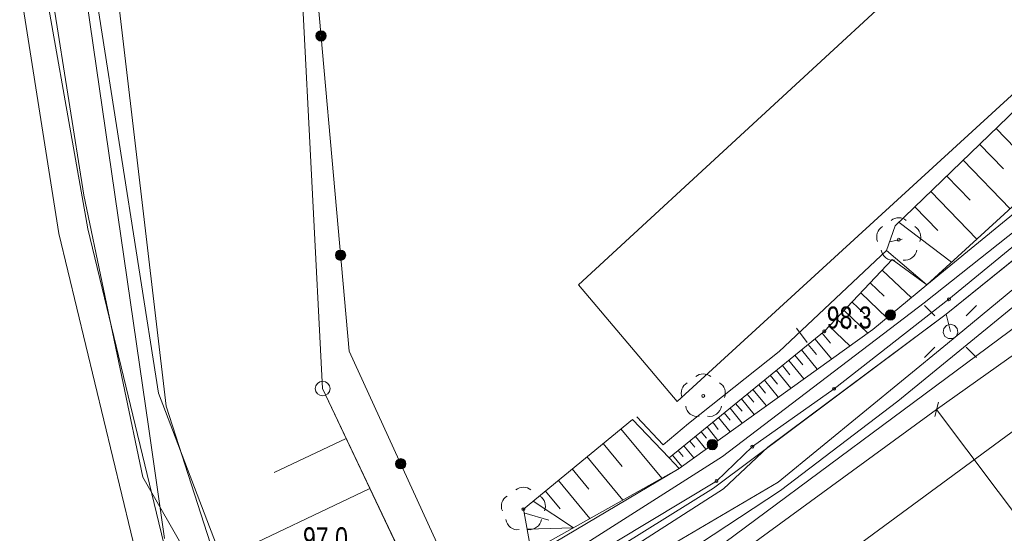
# Model space of a CAD drawing. Header units: metres. Extents: x -320 to 5572509, y -47 to 5960263.
# Tile 39 of 59: x 5572104 to 5572137, y 5960181 to 5960198. Entities that reach past the tile are written whole.
import ezdxf

# ---------------------------------------------------------------- set-up
doc = ezdxf.new("R2010")
doc.units = ezdxf.units.M
doc.header["$MEASUREMENT"] = 0
for name, color, linetype in [('000_Inne__niezydentyfikowane_', 7, 'Continuous'), ('202-Punkt_graniczny_stabilizowa', 7, 'Continuous'), ('203-Punkt_zalamania_granicy_dzi', 7, 'Continuous'), ('218-Granica_uzytku', 7, 'Continuous'), ('219-Linia_granicy', 7, 'Continuous'), ('422-Kraweznik_jezdni', 7, 'Continuous'), ('450-Sciana_oporowa_symb__osiowy', 7, 'Continuous'), ('585-Os_przewodu-SEPOD_-_ob__pro', 7, 'Continuous'), ('801-Punkt_okreslonej_wysokosci', 7, 'Continuous'), ('801-Punkt_okreslonej_wysokosci-', 7, 'Continuous'), ('820-Skarpa_nieumocniona', 7, 'Continuous'), ('823-Szczyt_skarpy_nieumocninej', 7, 'Continuous'), ('902-Ogrodzenie_trwale_symb_', 7, 'Continuous'), ('922-Drzewo_lisciaste', 7, 'Continuous'), ('kraweznik__linia_', 7, 'Continuous'), ('latarnia_na_slupie_lub_maszcie_', 7, 'Continuous'), ('murek_oporowy__linia_', 7, 'Continuous'), ('plac__powierzchnia_', 7, 'Continuous'), ('przewod_elektroenergetyczny__li', 7, 'Continuous'), ('przewod_inny__linia_', 7, 'Continuous'), ('przewod_kanalizacyjny__linia_', 7, 'Continuous'), ('przewod_wodociagowy_-_projektow', 7, 'Continuous'), ('przewod_wodociagowy__linia_', 7, 'Continuous'), ('punkt_wysokosciowy_naturalny', 7, 'Continuous'), ('punkt_wysokosciowy_naturalny-At', 7, 'Continuous'), ('punkt_zmiany_cech_lub_zrodla_da', 7, 'Continuous'), ('skarpa_nieumocniona__powierzchn', 7, 'Continuous'), ('slup__punkt_', 7, 'Continuous'), ('ZAKRES', 7, 'Continuous')]:
    doc.layers.add(name, color=color, linetype=linetype)
doc.styles.add('GENERATED_STYLE_1', font='arial.ttf')

# ---------------------------------------------------------------- blocks, each defined once
blk = doc.blocks.new('EGBP04_03')
at = {"layer": '203-Punkt_zalamania_granicy_dzi', "color": 7, "lineweight": 13}
blk.add_circle((0, 0), 0.05, dxfattribs=at)
blk = doc.blocks.new('EGBP04_2a')
at = {"layer": '202-Punkt_graniczny_stabilizowa', "color": 7, "lineweight": 13}
blk.add_circle((0, 0), 0.25, dxfattribs=at)
blk = doc.blocks.new('OBOP02_01')
at = {"layer": '922-Drzewo_lisciaste', "color": 7, "lineweight": 13}
blk.add_circle((0, 0), 0.05, dxfattribs=at)
for centre, radius, start, end in [((0, 0.35), 0.4, 50.114, 129.886), ((-0.35, 0.1), 0.4, 119.8482, 203.5195), ((0.35, 0.1), 0.4, 336.8845, 60.1518), ((-0.2, -0.3), 0.4, 187.477, 278.4788), ((0.2, -0.275), 0.425, 262.6459, 349.6289)]:
    blk.add_arc(centre, radius, start, end, dxfattribs=at)
blk = doc.blocks.new('XX_01')
at = {"layer": 'punkt_zmiany_cech_lub_zrodla_da', "color": 7, "lineweight": 13}
blk.add_line((0, -0.25), (0, 0.25), dxfattribs=at)
blk = doc.blocks.new('SM011')
at = {"layer": 'latarnia_na_slupie_lub_maszcie_', "color": 7, "lineweight": 13}
for p, q in [((-0.53, 0.531), (-0.883, 0.884)), ((0.531, 0.531), (0.884, 0.884)), ((-0.53, -0.53), (-0.883, -0.883)), ((0.531, -0.53), (0.884, -0.883))]:
    blk.add_line(p, q, dxfattribs=at)
blk = doc.blocks.new('SM04')
at = {"layer": 'slup__punkt_', "color": 7, "lineweight": 13}
for p, q in [((-0.2475, -0.0356), (-0.2274, 0.1039)), ((-0.2274, 0.1039), (-0.1352, 0.2103)), ((-0.1352, 0.2103), (0, 0.25)), ((0, 0.25), (0.1352, 0.2103)), ((0.1352, 0.2103), (0.2274, 0.1039)), ((0.2274, 0.1039), (0.2475, -0.0356)), ((-0.1889, -0.1637), (-0.2475, -0.0356)), ((-0.0704, -0.2399), (-0.1889, -0.1637)), ((0.0704, -0.2399), (-0.0704, -0.2399)), ((0.1889, -0.1637), (0.0704, -0.2399)), ((0.2475, -0.0356), (0.1889, -0.1637))]:
    blk.add_line(p, q, dxfattribs=at)
blk = doc.blocks.new('RTPW01')
at = {"layer": '801-Punkt_okreslonej_wysokosci', "color": 7, "lineweight": 13}
blk.add_circle((0, 0), 0.05, dxfattribs=at)

msp = doc.modelspace()

# ---------------------------------------------------------------- linework, layer by layer
at = {"layer": '000_Inne__niezydentyfikowane_', "color": 7, "lineweight": 13, "flags": 128}
for points in [[(5572136.83, 5960194.74), (5572138.46, 5960193.06)], [(5572136.27, 5960194.2), (5572137.08, 5960193.36)], [(5572135.71, 5960193.66), (5572137.31, 5960192)], [(5572135.16, 5960193.12), (5572135.95, 5960192.3)], [(5572134.61, 5960192.59), (5572136.18, 5960190.97)], [(5572134.07, 5960192.07), (5572134.85, 5960191.26)], [(5572133.53, 5960191.54), (5572135.32, 5960190.18)], [(5572133.21, 5960190.88), (5572133.64, 5960190.97)], [(5572132.96, 5960189.91), (5572133.95, 5960188.97)], [(5572132.55, 5960189.48), (5572133.02, 5960189.03)], [(5572132.23, 5960189.14), (5572133.12, 5960188.29)], [(5572131.93, 5960188.83), (5572132.36, 5960188.42)], [(5572131.66, 5960188.54), (5572132.47, 5960187.77)], [(5572131.4, 5960188.26), (5572131.78, 5960187.9)], [(5572130.91, 5960187.77), (5572131.2, 5960187.42)], [(5572131.15, 5960188), (5572131.86, 5960187.33)], [(5572130.67, 5960187.57), (5572131.24, 5960186.88)], [(5572130.21, 5960187.2), (5572130.75, 5960186.54)], [(5572130.44, 5960187.38), (5572130.72, 5960187.04)], [(5572129.78, 5960186.84), (5572130.29, 5960186.21)], [(5572129.99, 5960187.02), (5572130.26, 5960186.69)], [(5572129.35, 5960186.5), (5572129.85, 5960185.89)], [(5572129.56, 5960186.67), (5572129.82, 5960186.35)], [(5572128.95, 5960186.17), (5572129.43, 5960185.58)], [(5572129.15, 5960186.33), (5572129.39, 5960186.03)], [(5572128.56, 5960185.85), (5572129.02, 5960185.29)], [(5572128.76, 5960186.01), (5572128.99, 5960185.72)], [(5572128.17, 5960185.53), (5572128.6, 5960184.99)], [(5572128.36, 5960185.69), (5572128.59, 5960185.41)], [(5572127.78, 5960185.21), (5572128.19, 5960184.7)], [(5572127.97, 5960185.37), (5572128.19, 5960185.11)], [(5572127.39, 5960184.89), (5572127.78, 5960184.4)], [(5572127.58, 5960185.05), (5572127.79, 5960184.8)], [(5572124.07, 5960184.51), (5572125.46, 5960182.83)], [(5572126.8, 5960184.41), (5572126.98, 5960184.19)], [(5572127, 5960184.57), (5572127.37, 5960184.11)], [(5572127.19, 5960184.73), (5572127.38, 5960184.49)], [(5572126.41, 5960184.09), (5572126.58, 5960183.88)], [(5572126.61, 5960184.25), (5572126.96, 5960183.81)], [(5572123.46, 5960184.01), (5572124.11, 5960183.22)], [(5572126.02, 5960183.77), (5572126.18, 5960183.57)], [(5572126.21, 5960183.93), (5572126.55, 5960183.52)], [(5572122.91, 5960183.56), (5572124.13, 5960182.08)], [(5572125.82, 5960183.61), (5572126.14, 5960183.22)], [(5572122.41, 5960183.14), (5572122.98, 5960182.45)], [(5572121.94, 5960182.75), (5572123.01, 5960181.45)], [(5572121.5, 5960182.38), (5572122, 5960181.78)], [(5572121.08, 5960182.04), (5572122.46, 5960181.14)], [(5572120.77, 5960181.65), (5572121.62, 5960181.4)], [(5572120.87, 5960181.09), (5572122.46, 5960181.14)]]:
    msp.add_lwpolyline(points, dxfattribs=at)
at = {"layer": '218-Granica_uzytku', "color": 3, "lineweight": 18, "flags": 128}
for points in [[(5572112.863, 5960206.399), (5572113.92, 5960185.88)], [(5572113.92, 5960185.88), (5572112.863, 5960206.399)], [(5572135.23, 5960188.92), (5572141.03, 5960193.69)], [(5572141.03, 5960193.69), (5572135.23, 5960188.92)], [(5572131.32, 5960185.87), (5572135.23, 5960188.92)], [(5572135.23, 5960188.92), (5572131.32, 5960185.87)], [(5572113.92, 5960185.88), (5572118.09, 5960177.08)], [(5572118.09, 5960177.08), (5572113.92, 5960185.88)], [(5572128.54, 5960183.9), (5572131.32, 5960185.87)], [(5572131.32, 5960185.87), (5572128.54, 5960183.9)], [(5572127.32, 5960182.73), (5572128.54, 5960183.9)], [(5572128.54, 5960183.9), (5572127.32, 5960182.73)], [(5572119.31, 5960177.9), (5572127.32, 5960182.73)], [(5572127.32, 5960182.73), (5572119.31, 5960177.9)]]:
    msp.add_lwpolyline(points, dxfattribs=at)
at = {"layer": '219-Linia_granicy', "color": 178, "lineweight": 18, "flags": 128}
for points in [[(5572113.92, 5960185.88), (5572112.863, 5960206.399)], [(5572141.03, 5960193.69), (5572135.23, 5960188.92)], [(5572135.23, 5960188.92), (5572131.32, 5960185.87)], [(5572118.09, 5960177.08), (5572113.92, 5960185.88)], [(5572131.32, 5960185.87), (5572128.54, 5960183.9)], [(5572128.54, 5960183.9), (5572127.32, 5960182.73)], [(5572127.32, 5960182.73), (5572119.31, 5960177.9)]]:
    msp.add_lwpolyline(points, dxfattribs=at)
at = {"layer": '422-Kraweznik_jezdni', "color": 7, "lineweight": 13, "flags": 128}
msp.add_lwpolyline([(5572104.041, 5960202.043), (5572104.06, 5960201.91), (5572105.93, 5960191.32), (5572108.75, 5960179.61), (5572109.75, 5960177.07), (5572111.3, 5960175.33), (5572112.83, 5960174.17), (5572113.97, 5960173.91), (5572115.48, 5960173.74), (5572116.54, 5960174.05), (5572123.06, 5960178.16), (5572129.5, 5960182.41), (5572133.49, 5960185.45), (5572142.93, 5960193.17), (5572149.24, 5960198.68), (5572160.4, 5960209.13), (5572170.47, 5960218.72), (5572172.776, 5960220.901)], dxfattribs=at)
at = {"layer": '450-Sciana_oporowa_symb__osiowy', "color": 7, "lineweight": 13, "flags": 128}
msp.add_lwpolyline([(5572117.92, 5960177.44), (5572127.52, 5960183.57), (5572134.39, 5960188.8), (5572141.34, 5960194.32), (5572148.3, 5960200.81), (5572155.04, 5960207.39), (5572168.97, 5960220.97), (5572171.893, 5960223.603)], dxfattribs=at)
at = {"layer": '585-Os_przewodu-SEPOD_-_ob__pro', "color": 1, "lineweight": 18, "flags": 128}
msp.add_lwpolyline([(5572172.512, 5960221.71), (5572170.4, 5960219.76), (5572153.01, 5960203.41), (5572145.09, 5960196.46), (5572135.13, 5960188.41), (5572129.07, 5960183.88), (5572127.56, 5960182.46), (5572124.36, 5960180.41), (5572114.43, 5960174.42), (5572113.1, 5960174.45), (5572111.1, 5960175.98), (5572108.97, 5960180.3), (5572101.73, 5960178.88), (5572097.411, 5960199.08)], dxfattribs=at)
at = {"layer": '820-Skarpa_nieumocniona', "color": 7, "lineweight": 13, "flags": 128}
for points in [[(5572130.04, 5960187.94), (5572130.4, 5960187.45)], [(5572114.72, 5960184.18), (5572112.27, 5960183.02)], [(5572115.53, 5960182.47), (5572110.48, 5960180.07)]]:
    msp.add_lwpolyline(points, dxfattribs=at)
at = {"layer": '823-Szczyt_skarpy_nieumocninej', "color": 7, "lineweight": 13, "flags": 128}
msp.add_lwpolyline([(5572112.863, 5960206.399), (5572113.92, 5960185.88), (5572117.15, 5960179.05), (5572113.63, 5960176.39), (5572111.53, 5960177.33), (5572108.33, 5960185.72), (5572105.658, 5960202.815)], dxfattribs=at)
at = {"layer": '902-Ogrodzenie_trwale_symb_', "color": 7, "lineweight": 13, "flags": 128}
msp.add_lwpolyline([(5572171.753, 5960224.031), (5572156.47, 5960209.24), (5572140.44, 5960194.31), (5572134.48, 5960189.41), (5572132.64, 5960187.89), (5572126.05, 5960183.16), (5572118.66, 5960178.76), (5572114.82, 5960187.15), (5572113.38, 5960203.33), (5572113.093, 5960206.586)], dxfattribs=at)
at = {"layer": '902-Ogrodzenie_trwale_symb_', "color": 7, "lineweight": 13}
for centre, radius in [((5572113.864, 5960197.891), 0.175), ((5572113.864, 5960197.891), 0.157), ((5572113.864, 5960197.891), 0.14), ((5572113.864, 5960197.891), 0.122), ((5572113.864, 5960197.891), 0.105), ((5572113.864, 5960197.891), 0.0875), ((5572113.864, 5960197.891), 0.07), ((5572113.864, 5960197.891), 0.0525), ((5572113.864, 5960197.891), 0.035), ((5572114.529, 5960190.421), 0.175), ((5572114.529, 5960190.421), 0.157), ((5572114.529, 5960190.421), 0.14), ((5572114.529, 5960190.421), 0.122), ((5572114.529, 5960190.421), 0.105), ((5572114.529, 5960190.421), 0.0875), ((5572114.529, 5960190.421), 0.07), ((5572114.529, 5960190.421), 0.0525), ((5572114.529, 5960190.421), 0.035), ((5572133.239, 5960188.385), 0.175), ((5572133.239, 5960188.385), 0.157), ((5572133.239, 5960188.385), 0.14), ((5572133.239, 5960188.385), 0.122), ((5572133.239, 5960188.385), 0.105), ((5572133.239, 5960188.385), 0.0875), ((5572133.239, 5960188.385), 0.07), ((5572133.239, 5960188.385), 0.0525), ((5572133.239, 5960188.385), 0.035), ((5572127.178, 5960183.97), 0.175), ((5572127.178, 5960183.97), 0.157), ((5572127.178, 5960183.97), 0.14), ((5572127.178, 5960183.97), 0.122), ((5572127.178, 5960183.97), 0.105), ((5572127.178, 5960183.97), 0.0875), ((5572127.178, 5960183.97), 0.07), ((5572127.178, 5960183.97), 0.0525), ((5572127.178, 5960183.97), 0.035), ((5572116.575, 5960183.316), 0.175), ((5572116.575, 5960183.316), 0.157), ((5572116.575, 5960183.316), 0.14), ((5572116.575, 5960183.316), 0.122), ((5572116.575, 5960183.316), 0.105), ((5572116.575, 5960183.316), 0.0875), ((5572116.575, 5960183.316), 0.07), ((5572116.575, 5960183.316), 0.0525), ((5572116.575, 5960183.316), 0.035)]:
    msp.add_circle(centre, radius, dxfattribs=at)
at = {"layer": 'kraweznik__linia_', "color": 7, "lineweight": 13, "flags": 128}
for points in [[(5572169.031, 5960232.365), (5572154.84, 5960219.22), (5572135.08, 5960200.91), (5572122.63, 5960189.41)], [(5572122.63, 5960189.41), (5572125.98, 5960185.44), (5572138.83, 5960197.21), (5572157.78, 5960214.94), (5572170.847, 5960226.805)]]:
    msp.add_lwpolyline(points, dxfattribs=at)
at = {"layer": 'murek_oporowy__linia_', "color": 7, "lineweight": 13, "flags": 128}
msp.add_lwpolyline([(5572124.61, 5960184.92), (5572125.5, 5960183.96), (5572126.37, 5960184.69), (5572129.45, 5960187.14), (5572133.1, 5960190.58)], dxfattribs=at)
at = {"layer": 'plac__powierzchnia_', "color": 7, "lineweight": 13, "flags": 128}
for points in [[(5572169.031, 5960232.365), (5572154.84, 5960219.22), (5572135.08, 5960200.91), (5572122.63, 5960189.41)], [(5572122.63, 5960189.41), (5572125.98, 5960185.44), (5572138.83, 5960197.21), (5572157.78, 5960214.94), (5572170.847, 5960226.805)]]:
    msp.add_lwpolyline(points, dxfattribs=at)
at = {"layer": 'przewod_elektroenergetyczny__li', "color": 1, "lineweight": 18, "flags": 128}
for points in [[(5572096.935, 5960198.916), (5572100.94, 5960178.88), (5572101.78, 5960174.63), (5572110.43, 5960177.46), (5572111.31, 5960178.71), (5572113.9, 5960176.69), (5572117.05, 5960176.14), (5572127.22, 5960182.49), (5572135.13, 5960188.41), (5572135.28, 5960187.82), (5572135.13, 5960188.41), (5572146.28, 5960197.41), (5572153.01, 5960203.41), (5572168.74, 5960217.71), (5572168.67, 5960218.93), (5572170.06, 5960219.24), (5572172.496, 5960221.757)], [(5572097.501, 5960199.112), (5572097.85, 5960197.29), (5572100.58, 5960184.39), (5572101.57, 5960178.52), (5572109.18, 5960180.53), (5572110.55, 5960177.49), (5572111.1, 5960175.98), (5572116.11, 5960174.85), (5572129.42, 5960182.69), (5572135.18, 5960187.41), (5572143.43, 5960194.24), (5572149.65, 5960200.16), (5572158.85, 5960209.02), (5572170.4, 5960219.76), (5572172.512, 5960221.71)]]:
    msp.add_lwpolyline(points, dxfattribs=at)
at = {"layer": 'przewod_inny__linia_', "color": 7, "lineweight": 13, "flags": 128}
msp.add_lwpolyline([(5572104.266, 5960202.15), (5572105.79, 5960192.47), (5572107.8, 5960182.86), (5572110.42, 5960178.28), (5572112.32, 5960176.18), (5572113.53, 5960174.38), (5572117.26, 5960164.84), (5572118.86, 5960161.89), (5572125.16, 5960167.22), (5572134.48, 5960174.5), (5572137.72, 5960177.03), (5572143.31, 5960177.69), (5572153.66, 5960178.97), (5572155.85, 5960179.09)], dxfattribs=at)
at = {"layer": 'przewod_kanalizacyjny__linia_', "color": 34, "lineweight": 18, "flags": 128}
msp.add_lwpolyline([(5572110.48, 5960164.95), (5572117.21, 5960169.65), (5572128.89, 5960178.15), (5572147.8, 5960192.08), (5572165.32, 5960208.46), (5572174.18, 5960216.603)], dxfattribs=at)
at = {"layer": 'przewod_wodociagowy_-_projektow', "color": 7, "lineweight": 20, "flags": 128}
msp.add_lwpolyline([(5572103.283, 5960201.681), (5572104.94, 5960191.16), (5572110.45, 5960168.27), (5572110.59, 5960168.08), (5572110.88, 5960167.68)], dxfattribs=at)
at = {"layer": 'przewod_wodociagowy__linia_', "color": 7, "lineweight": 20, "flags": 128}
for points in [[(5572134.81, 5960185.17), (5572147.42, 5960194.13), (5572165.76, 5960211.47), (5572173.621, 5960218.314)], [(5572106.481, 5960203.207), (5572108.59, 5960185.28), (5572112.13, 5960174.28), (5572113.49, 5960169.59)], [(5572105.37, 5960202.677), (5572108, 5960184.51), (5572108.54, 5960180.77)], [(5572070.141, 5960141.954), (5572089.46, 5960154.51), (5572089.68, 5960154.72), (5572090.04, 5960154.84), (5572090.79, 5960154.54), (5572091.58, 5960154.69), (5572092.24, 5960155.14), (5572110.48, 5960167.38), (5572113.49, 5960169.59), (5572134.81, 5960185.17)], [(5572134.81, 5960185.17), (5572145.228, 5960171.286)]]:
    msp.add_lwpolyline(points, dxfattribs=at)
at = {"layer": 'skarpa_nieumocniona__powierzchn', "color": 7, "lineweight": 13, "flags": 128}
msp.add_lwpolyline([(5572170.944, 5960226.51), (5572162.68, 5960217.88), (5572156.84, 5960212.7), (5572149.8, 5960206.89), (5572143, 5960200.71), (5572133.4, 5960191.42), (5572133.1, 5960190.58), (5572134.48, 5960189.41), (5572145.01, 5960199.05), (5572151.24, 5960205.17), (5572171.747, 5960224.051)], dxfattribs=at)
for points in [[(5572125.71, 5960183.52), (5572126.05, 5960183.16), (5572132.64, 5960187.89), (5572134.48, 5960189.41), (5572133.3, 5960190.27), (5572130.99, 5960187.83)], [(5572121.01, 5960180.33), (5572126.05, 5960183.16), (5572125.71, 5960183.52), (5572124.46, 5960184.83), (5572120.75, 5960181.77)]]:
    msp.add_lwpolyline(points, close=True, dxfattribs=at)
at = {"layer": 'ZAKRES', "color": 7, "lineweight": 13, "flags": 128}
msp.add_lwpolyline([(5572111.424, 5960168.614), (5572126.913, 5960081.006), (5572169.699, 5960089.619), (5572165.103, 5960112.452), (5572174.101, 5960114.263), (5572150.557, 5960197.688)], close=True, dxfattribs=at)

# ---------------------------------------------------------------- block references
at = {"layer": '202-Punkt_graniczny_stabilizowa', "color": 7, "lineweight": 13}
msp.add_blockref('EGBP04_2a', (5572113.92, 5960185.88), dxfattribs=at)
at = {"layer": '203-Punkt_zalamania_granicy_dzi', "color": 7, "lineweight": 13}
for p in [(5572135.23, 5960188.92), (5572131.32, 5960185.87), (5572128.54, 5960183.9), (5572127.32, 5960182.73)]:
    msp.add_blockref('EGBP04_03', p, dxfattribs=at)
at = {"layer": '922-Drzewo_lisciaste', "color": 7, "lineweight": 13, "rotation": 0.0008399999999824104}
for p in [(5572133.52, 5960190.95), (5572126.87, 5960185.63), (5572120.75, 5960181.77)]:
    msp.add_blockref('OBOP02_01', p, dxfattribs=at)
at = {"layer": 'latarnia_na_slupie_lub_maszcie_', "color": 7, "lineweight": 13, "rotation": 0.0008399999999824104}
msp.add_blockref('SM011', (5572135.28, 5960187.82), dxfattribs=at)
at = {"layer": 'punkt_wysokosciowy_naturalny', "color": 7, "lineweight": 13}
msp.add_blockref('RTPW01', (5572130.99, 5960187.83), dxfattribs=at)
at = {"layer": 'punkt_zmiany_cech_lub_zrodla_da', "color": 7, "lineweight": 13, "rotation": 344.8510000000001}
msp.add_blockref('XX_01', (5572134.81, 5960185.17), dxfattribs=at)
at = {"layer": 'slup__punkt_', "color": 7, "lineweight": 13}
msp.add_blockref('SM04', (5572135.28, 5960187.82), dxfattribs=at)

# ---------------------------------------------------------------- texts
at = {"layer": '801-Punkt_okreslonej_wysokosci-', "color": 7, "lineweight": 13, "insert": (5572113.25, 5960180.393), "char_height": 0.75, "attachment_point": 7, "style": 'GENERATED_STYLE_1'}
msp.add_mtext('\\A1;{\\W0.750000x;\\pql;\\fArial|b0|i0|c238|p38;97.0}', dxfattribs=at)
at = {"layer": 'punkt_wysokosciowy_naturalny-At', "color": 7, "lineweight": 13, "insert": (5572131.07, 5960187.913), "char_height": 0.75, "attachment_point": 7, "style": 'GENERATED_STYLE_1'}
msp.add_mtext('\\A1;{\\W0.750000x;\\pql;\\fArial|b0|i0|c238|p38;98.3}', dxfattribs=at)

doc.saveas('drawing.dxf')
